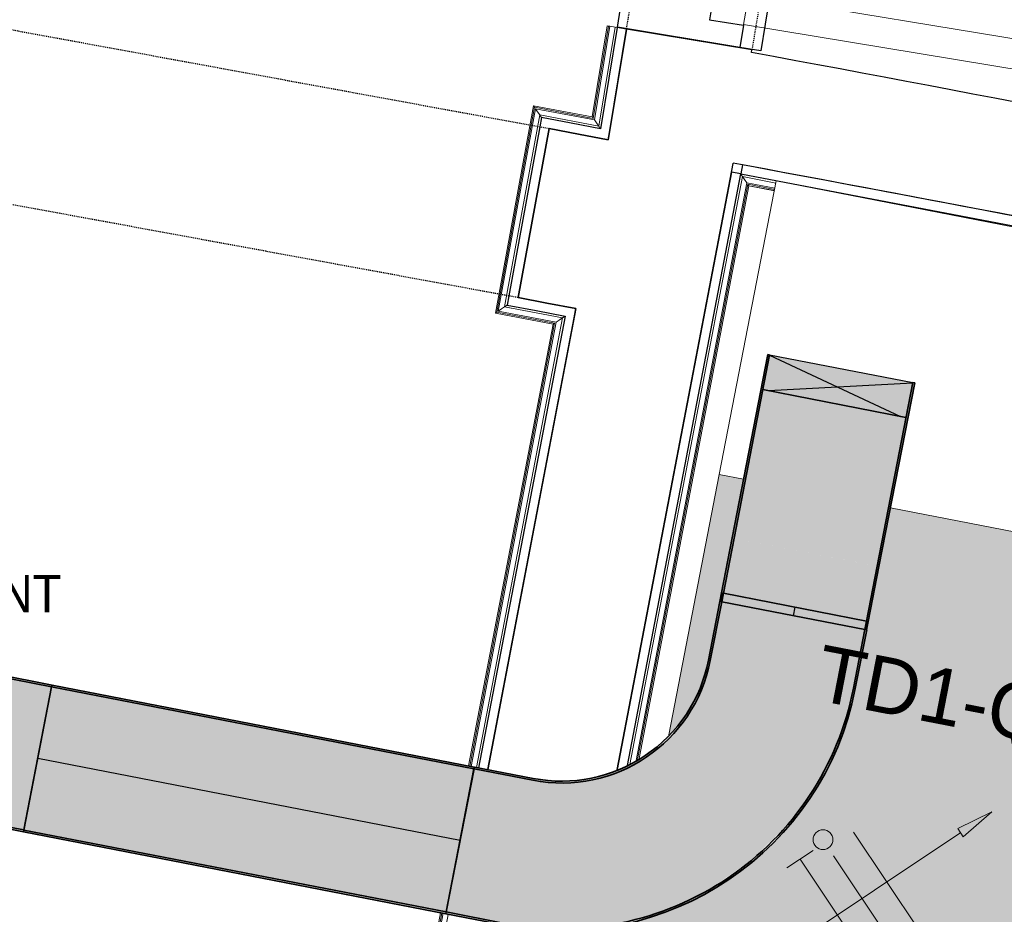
# Model space of a CAD drawing. Header units: millimetres. Extents: x -2845 to 74565, y -36590 to 13748.
# Tile 36 of 49: x 55028 to 56345, y -25858 to -24662. Entities that reach past the tile are written whole.
import ezdxf

# ---------------------------------------------------------------- set-up
doc = ezdxf.new("R2010")
doc.units = ezdxf.units.MM
doc.linetypes.add('Tiret', pattern=[2.5, 1.25, -1.25])
doc.linetypes.add('Tiret_2_', pattern=[2.5, 1.25, -1.25])
for name, color, linetype, lineweight in [('A-DOOR', 7, 'Continuous', 25), ('A-FLOR', 7, 'Continuous', 25), ('A-FLOR-HRAL', 7, 'Continuous', 18), ('A-WALL', 7, 'Continuous', 25), ('CABLE', 7, 'Continuous', 30), ('CABLES', 7, 'Continuous', 18), ('CHEMIN DE CABLE ELE', 7, 'Continuous', 18), ('ESPACE', 7, 'Continuous', 30), ('I-WALL', 7, 'Continuous', 25), ('INSTAL ELECTRIQUE', 7, 'Continuous', 18)]:
    doc.layers.add(name, color=color, linetype=linetype, lineweight=lineweight)
doc.layers.add('A-DOOR-HDLN', color=5, linetype='Tiret', lineweight=25, true_color=0x0000ff)
doc.styles.add('Arial_2', font='arial.ttf', dxfattribs={"height": 75})
doc.styles.add('Arial_4', font='arial.ttf', dxfattribs={"width": 0.9, "height": 50})

# ---------------------------------------------------------------- blocks, each defined once
blk = doc.blocks.new('Ouverture en rectangle - Ouverture en rectangle _143x207_-3216767-2021_015_1111_DCE_1_50_N0 FINI_CFO_ECL')
at = {"layer": 'A-DOOR-HDLN', "linetype": 'Tiret_2_'}
for p, q in [((-96.1, 115), (715, 115)), ((715, -115), (-91.2, -115))]:
    blk.add_line(p, q, dxfattribs=at)
blk = doc.blocks.new('Ouverture en rectangle - Ouverture en rectangle _175x207_-3508446-2021_015_1111_DCE_1_50_N0 FINI_CFO_ECL')
at = {"layer": 'A-DOOR-HDLN', "linetype": 'Tiret_2_'}
for p, q in [((-875, 85), (-562.2, 85)), ((-362.2, 85), (875, 85)), ((-561.7, -85), (-875, -85)), ((875, -85), (-361.7, -85))]:
    blk.add_line(p, q, dxfattribs=at)
blk = doc.blocks.new('B02_DC_STR_rvt-1-2021_015_1111_DCE_1_50_N0 FINI_CFO_ECL')
at = {"layer": 'A-WALL'}
for p, q in [((2566.9, -24807.3), (2525.4, -25033.6)), ((2769.9, -25080.3), (2813.1, -24854.4))]:
    blk.add_line(p, q, dxfattribs=at)
at = {"layer": 'A-WALL', "flags": 128}
for points in [[(2646.1, -24822.4), (2606.5, -24814.9), (2566.9, -24807.3)], [(2525.4, -25033.6), (2564.1, -25040.9), (2602.9, -25048.3)]]:
    blk.add_lwpolyline(points, dxfattribs=at)
at = {"layer": 'I-WALL'}
for p, q in [((2670.5, -24674.4), (2646.1, -24822.4)), ((2838.2, -24702.1), (2670.5, -24674.4)), ((2837.7, -24705.6), (2838.2, -24702.1)), ((2813.1, -24854.4), (2813.2, -24853.6)), ((2602.9, -25048.3), (2485, -25664.8)), ((2658.1, -25664.5), (2769.9, -25080.3))]:
    blk.add_line(p, q, dxfattribs=at)
for radius, start, end in [(136379.6, 78.603157, 79.412723), (136229.6, 78.602929, 79.411396)]:
    blk.add_arc((-22219.8, -158763.5), radius, start, end, dxfattribs=at)
at = {"layer": 'A-DOOR', "color": 5, "lineweight": 25, "true_color": 0x0000ff}
for name, p, rotation in [('Ouverture en rectangle - Ouverture en rectangle _175x207_-3508446-2021_015_1111_DCE_1_50_N0 FINI_CFO_ECL', (2897, -23825), 80.61767038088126), ('Ouverture en rectangle - Ouverture en rectangle _143x207_-3216767-2021_015_1111_DCE_1_50_N0 FINI_CFO_ECL', (1842.9, -24791.2), 349.5853757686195)]:
    blk.add_blockref(name, p, dxfattribs=dict(at, rotation=rotation))
blk = doc.blocks.new('51_PORTE_2 VENTEAUX TUNEL  - 166X204-479372-2021_015_1111_DCE_1_50_N0 FINI_CFO_ECL')
at = {"layer": 'A-DOOR', "color": 251, "lineweight": 18, "true_color": 0x646464}
for p, q in [((-845, 1003), (-845, 158)), ((-845, 1003), (-805, 1003)), ((-805, 1003), (-805, 158)), ((805, 1003), (805, 158)), ((845, 1003), (805, 1003)), ((845, 1003), (845, 158)), ((-805, 158), (-845, 158)), ((805, 158), (845, 158))]:
    blk.add_line(p, q, dxfattribs=at)
at = {"layer": 'A-DOOR'}
for p, q in [((-873.5, 158), (-846, 158)), ((-846, 158), (-846, 112)), ((846, 158), (876, 158)), ((846, 112), (846, 158)), ((876, 158), (876, -8)), ((-846, 112), (-830, 112)), ((-830, 112), (-830, -8)), ((830, 112), (846, 112)), ((830, -8), (830, 112)), ((-830, -8), (-873.5, -8)), ((876, -8), (830, -8))]:
    blk.add_line(p, q, dxfattribs=at)
at = {"layer": 'A-DOOR', "color": 251, "linetype": 'Tiret', "lineweight": 18, "true_color": 0x646464}
for centre, start, end in [((-845, 158), 360, 90), ((845, 158), 90, 109.7105), ((845, 158), 125.0265, 180)]:
    blk.add_arc(centre, 845, start, end, dxfattribs=at)
blk = doc.blocks.new('Garde-corps - Garde-corps-508960-2021_015_1111_DCE_1_50_N0 FINI_CFO_ECL')
at = {"layer": 'A-FLOR-HRAL'}
for p, q in [((2644.8, -24670.2), (2624.7, -24791.9)), ((2646.5, -24670.4), (2626.1, -24793.8)), ((2648.2, -24670.7), (2627.5, -24795.8)), ((2655.2, -24671.9), (2633.4, -24804.2)), ((2646.5, -24670.4), (2644.8, -24670.2)), ((2646.5, -24670.4), (2648.2, -24670.7)), ((2648.2, -24670.7), (2655.2, -24671.9)), ((2658.2, -24672.4), (2655.2, -24671.9)), ((2546.1, -24776.9), (2495.1, -25054.3)), ((2624.7, -24791.9), (2546.1, -24776.9)), ((2624.7, -24791.9), (2546.1, -24776.9)), ((2547.4, -24778.8), (2497, -25053)), ((2548.8, -24780.9), (2499, -25051.6)), ((2554.5, -24789.2), (2507.3, -25045.9)), ((2626.1, -24793.8), (2547.4, -24778.8)), ((2627.5, -24795.8), (2548.8, -24780.9)), ((2633.4, -24804.2), (2554.5, -24789.2)), ((2566.3, -24791.4), (2554.5, -24789.2)), ((2495.1, -25054.3), (2572.4, -25069)), ((2495.1, -25054.3), (2572.5, -25069)), ((2497, -25053), (2574.4, -25067.7)), ((2499, -25051.6), (2576.4, -25066.3)), ((2507.3, -25045.9), (2584.8, -25060.6)), ((2507.3, -25045.9), (2516.4, -25047.6)), ((2576.4, -25066.3), (2462.7, -25660.5)), ((2584.8, -25060.6), (2469.7, -25661.9)), ((2575.6, -25058.9), (2584.8, -25060.6)), ((2572.4, -25069), (2459.4, -25659.8)), ((2574.4, -25067.7), (2461, -25660.2)), ((2421.8, -25856.3), (2370.2, -26126.1)), ((2423.5, -25856.6), (2371.5, -26128.1)), ((2425.2, -25856.9), (2372.9, -26130.1)), ((2432.2, -25858.3), (2378.6, -26138.4)), ((1930.9, -26052.8), (1930.4, -26055.7)), ((1930.9, -26052.8), (1932.3, -26045.8)), ((2378.6, -26138.4), (1930.9, -26052.8)), ((1932.3, -26045.8), (1932.6, -26044.1)), ((2372.9, -26130.1), (1932.3, -26045.8)), ((1932.9, -26042.5), (1932.6, -26044.1)), ((2371.5, -26128.1), (1932.6, -26044.1)), ((2370.2, -26126.1), (1932.9, -26042.5)), ((2372.9, -26130.1), (2378.6, -26138.4))]:
    blk.add_line(p, q, dxfattribs=at)
at = {"layer": 'A-FLOR-HRAL', "flags": 128}
for points in [[(2546.1, -24776.9), (2546.1, -24776.9), (2546.1, -24777), (2546.3, -24777.2), (2546.4, -24777.4), (2546.6, -24777.6), (2546.7, -24777.9), (2546.9, -24778.1), (2547.1, -24778.4), (2547.2, -24778.6), (2547.4, -24778.8)], [(2548.8, -24780.9), (2551.6, -24785), (2554.5, -24789.2)], [(2554.5, -24789.2), (2554.6, -24789.3), (2554.8, -24789.7), (2555.2, -24790.2), (2555.6, -24790.7), (2556, -24791.4), (2556.4, -24792), (2556.9, -24792.7)], [(2627.5, -24795.8), (2630.4, -24800), (2633.4, -24804.2)], [(2499, -25051.6), (2503.2, -25048.7), (2507.3, -25045.9)], [(2576.4, -25066.3), (2580.6, -25063.5), (2584.8, -25060.6)], [(2584.8, -25060.6), (2584.9, -25060.6), (2585.2, -25060.3), (2585.7, -25060), (2586.3, -25059.6), (2586.9, -25059.2), (2587.6, -25058.7), (2588.3, -25058.3)], [(2572.4, -25069), (2572.5, -25069), (2572.6, -25068.9), (2572.7, -25068.8), (2572.9, -25068.7), (2573.2, -25068.5), (2573.4, -25068.3), (2573.7, -25068.2), (2573.9, -25068), (2574.2, -25067.8), (2574.4, -25067.7)]]:
    blk.add_lwpolyline(points, dxfattribs=at)
at = {"layer": 'A-FLOR-HRAL'}
for points, knots in [([(2624.7, -24791.9), (2624.7, -24791.9), (2624.8, -24791.9), (2624.8, -24792), (2624.9, -24792.1), (2625, -24792.2), (2625.1, -24792.4), (2625.3, -24792.6), (2625.4, -24792.8), (2625.6, -24793.1), (2625.7, -24793.3), (2625.9, -24793.5), (2626, -24793.7), (2626.1, -24793.8)], [0.075, 0.075, 0.075, 0.075, 0.15, 0.2125, 0.275, 0.35, 0.425, 0.5, 0.6, 0.7, 0.775, 0.85, 1, 1, 1, 1]), ([(2633.4, -24804.2), (2633.4, -24804.2), (2633.4, -24804.2), (2633.4, -24804.3), (2633.4, -24804.3), (2633.5, -24804.4), (2633.5, -24804.5), (2633.6, -24804.6), (2633.7, -24804.7), (2633.8, -24804.8), (2633.9, -24804.9), (2633.9, -24805), (2634, -24805.2), (2634.1, -24805.3), (2634.2, -24805.5), (2634.3, -24805.6), (2634.4, -24805.8), (2634.5, -24805.9), (2634.7, -24806.1), (2635, -24806.5), (2635.3, -24807.1), (2635.7, -24807.5), (2635.8, -24807.7)], [0, 0, 0, 0, 0.071429, 0.107143, 0.142857, 0.178571, 0.214286, 0.25, 0.285714, 0.321429, 0.357143, 0.392857, 0.428571, 0.464286, 0.5, 0.535714, 0.571429, 0.607143, 0.642857, 0.714286, 0.857143, 1, 1, 1, 1]), ([(2495.1, -25054.3), (2495.1, -25054.3), (2495.1, -25054.3), (2495.2, -25054.2), (2495.3, -25054.1), (2495.5, -25054), (2495.6, -25053.9), (2495.8, -25053.8), (2496.1, -25053.6), (2496.3, -25053.5), (2496.5, -25053.3), (2496.7, -25053.2), (2496.9, -25053), (2497, -25053)], [0.075, 0.075, 0.075, 0.075, 0.15, 0.2125, 0.275, 0.35, 0.425, 0.5, 0.6, 0.7, 0.775, 0.85, 1, 1, 1, 1]), ([(2507.3, -25045.9), (2507.3, -25045.9), (2507.3, -25045.9), (2507.4, -25045.9), (2507.4, -25045.8), (2507.5, -25045.8), (2507.6, -25045.7), (2507.7, -25045.7), (2507.8, -25045.6), (2507.9, -25045.5), (2508, -25045.4), (2508.1, -25045.3), (2508.3, -25045.3), (2508.4, -25045.2), (2508.6, -25045.1), (2508.7, -25045), (2508.9, -25044.9), (2509, -25044.8), (2509.2, -25044.6), (2509.6, -25044.4), (2510.1, -25044), (2510.6, -25043.7), (2510.8, -25043.5)], [0, 0, 0, 0, 0.071429, 0.107143, 0.142857, 0.178571, 0.214286, 0.25, 0.285714, 0.321429, 0.357143, 0.392857, 0.428571, 0.464286, 0.5, 0.535714, 0.571429, 0.607143, 0.642857, 0.714286, 0.857143, 1, 1, 1, 1]), ([(2370.2, -26126.1), (2370.2, -26126.1), (2370.2, -26126.2), (2370.3, -26126.3), (2370.5, -26126.5), (2370.6, -26126.7), (2370.7, -26126.8), (2370.8, -26127), (2370.9, -26127.2), (2371, -26127.3), (2371.1, -26127.4), (2371.2, -26127.6), (2371.3, -26127.7), (2371.4, -26127.9), (2371.5, -26128), (2371.5, -26128.1)], [0.1, 0.1, 0.1, 0.1, 0.2, 0.3, 0.4, 0.475, 0.55, 0.6, 0.65, 0.7, 0.75, 0.8, 0.85, 0.9, 1, 1, 1, 1]), ([(2378.6, -26138.4), (2378.6, -26138.4), (2378.6, -26138.5), (2378.7, -26138.7), (2378.9, -26138.9), (2379, -26139.1), (2379.2, -26139.3), (2379.3, -26139.5), (2379.5, -26139.8), (2379.7, -26140.1), (2379.9, -26140.4), (2380.1, -26140.7), (2380.4, -26141.2), (2380.7, -26141.6), (2380.9, -26141.9)], [0, 0, 0, 0, 0.166667, 0.25, 0.333333, 0.416667, 0.458333, 0.5, 0.583333, 0.666667, 0.708333, 0.75, 0.833333, 1, 1, 1, 1])]:
    blk.add_open_spline(points, degree=3, knots=knots, dxfattribs=at)
blk = doc.blocks.new('Garde-corps - Garde-corps-509100-2021_015_1111_DCE_1_50_N0 FINI_CFO_ECL')
at = {"layer": 'A-FLOR-HRAL'}
for p, q in [((2675.1, -25658), (2825.6, -24871.7)), ((2683.4, -25652.7), (2831.2, -24880)), ((2685.4, -25651.3), (2832.6, -24882)), ((2825.6, -24871.7), (2870.3, -24880.4)), ((2831.2, -24880), (2869, -24887.1)), ((2832.6, -24882), (2868.6, -24888.8)), ((2687.4, -25650), (2833.9, -24883.9)), ((2833.9, -24883.9), (2868.3, -24890.6)), ((2833.9, -24883.9), (2868.3, -24890.4))]:
    blk.add_line(p, q, dxfattribs=at)
at = {"layer": 'A-FLOR-HRAL', "flags": 128}
blk.add_lwpolyline([(2831.2, -24880), (2828.4, -24875.8), (2825.6, -24871.7)], dxfattribs=at)
at = {"layer": 'A-FLOR-HRAL'}
for points, knots in [([(2825.6, -24871.7), (2825.6, -24871.7), (2825.5, -24871.7), (2825.5, -24871.6), (2825.5, -24871.6), (2825.4, -24871.5), (2825.4, -24871.4), (2825.3, -24871.3), (2825.2, -24871.2), (2825.2, -24871.1), (2825.1, -24871), (2825, -24870.9), (2824.9, -24870.7), (2824.8, -24870.6), (2824.7, -24870.4), (2824.6, -24870.3), (2824.5, -24870.1), (2824.4, -24870), (2824.3, -24869.8), (2824, -24869.4), (2823.6, -24868.9), (2823.3, -24868.4), (2823.2, -24868.2)], [0, 0, 0, 0, 0.071429, 0.107143, 0.142857, 0.178571, 0.214286, 0.25, 0.285714, 0.321429, 0.357143, 0.392857, 0.428571, 0.464286, 0.5, 0.535714, 0.571429, 0.607143, 0.642857, 0.714286, 0.857143, 1, 1, 1, 1]), ([(2833.9, -24883.9), (2833.9, -24883.9), (2833.9, -24883.9), (2833.8, -24883.8), (2833.8, -24883.7), (2833.7, -24883.6), (2833.5, -24883.4), (2833.4, -24883.2), (2833.2, -24883), (2833.1, -24882.7), (2833, -24882.5), (2832.8, -24882.3), (2832.7, -24882.1), (2832.6, -24882)], [0.075, 0.075, 0.075, 0.075, 0.15, 0.2125, 0.275, 0.35, 0.425, 0.5, 0.6, 0.7, 0.775, 0.85, 1, 1, 1, 1])]:
    blk.add_open_spline(points, degree=3, knots=knots, dxfattribs=at)
blk = doc.blocks.new('B02_ARC_rvt-1-2021_015_1111_DCE_1_50_N0 FINI_CFO_ECL')
at = {"layer": 'A-FLOR'}
for p, q in [((2901, -24394.9), (2850, -24703.6)), ((2658.3, -24671.9), (2657.6, -24671.8)), ((2850, -24703.6), (2822, -24698.9))]:
    blk.add_line(p, q, dxfattribs=at)
at = {"layer": 'A-WALL'}
for p, q in [((2658.2, -24672.4), (2635.8, -24807.7)), ((2670.5, -24674.4), (2658.2, -24672.4)), ((2648.1, -24810.1), (2670.5, -24674.4)), ((2556.9, -24792.7), (2554.6, -24805)), ((2554.6, -24805), (2513.1, -25031.2)), ((2525.4, -25033.6), (2566.9, -24807.3)), ((2646.1, -24822.4), (2648.1, -24810.1)), ((2825.5, -24855.9), (2823.2, -24868.2)), ((2810.9, -24865.9), (2658.1, -25664.5)), ((2671.8, -25659.2), (2823.2, -24868.2)), ((2823.2, -24868.2), (2810.9, -24865.9)), ((2513.1, -25031.2), (2510.8, -25043.5)), ((2600.5, -25060.6), (2602.9, -25048.3)), ((2588.3, -25058.3), (2472.7, -25662.4)), ((2485, -25664.8), (2600.5, -25060.6))]:
    blk.add_line(p, q, dxfattribs=at)
at = {"layer": 'A-WALL', "flags": 128}
for points in [[(2635.8, -24807.7), (2596.4, -24800.2), (2556.9, -24792.7)], [(2566.9, -24807.3), (2606.5, -24814.9), (2646.1, -24822.4)], [(2823.2, -24868.2), (3755, -25045.8), (4685.5, -25229.9)], [(2602.9, -25048.3), (2564.1, -25040.9), (2525.4, -25033.6)], [(2510.8, -25043.5), (2549.5, -25050.9), (2588.3, -25058.3)]]:
    blk.add_lwpolyline(points, dxfattribs=at)
at = {"layer": 'A-WALL'}
blk.add_arc((-22219.8, -158763.5), 136229.6, 78.602929, 79.40613, dxfattribs=at)
at = {"layer": 'A-DOOR', "lineweight": 18, "rotation": 260.6176703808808}
blk.add_blockref('51_PORTE_2 VENTEAUX TUNEL  - 166X204-479372-2021_015_1111_DCE_1_50_N0 FINI_CFO_ECL', (2809, -23808.9), dxfattribs=at)
at = {"layer": 'A-FLOR-HRAL', "lineweight": 18}
for name in ['Garde-corps - Garde-corps-508960-2021_015_1111_DCE_1_50_N0 FINI_CFO_ECL', 'Garde-corps - Garde-corps-509100-2021_015_1111_DCE_1_50_N0 FINI_CFO_ECL']:
    blk.add_blockref(name, (0, 0), dxfattribs=at)
blk = doc.blocks.new('602_CHASSIS 400V - 2000 x 1800 x 400-6411966-2021_015_1111_DCE_1_50_N0 FINI_CFO_ECL')
at = {"layer": 'INSTAL ELECTRIQUE', "true_color": 0xff8080}
h = blk.add_hatch(color=11, dxfattribs=at)
h.paths.add_polyline_path([(900, -1100), (900, -400), (-666.9, -400), (-666.9, -646.5), (-673, -716), (-691.1, -783.3), (-722.1, -848.7), (-761.9, -905), (-810.9, -953.7), (-867.7, -993.3), (-900, -1008.3), (-900, -1100), (-52.7, -1099.9), (-72.8, -1081.7), (-86.7, -1060.8), (-94.9, -1036.1), (-96.5, -1010), (-91.3, -984.4), (-79.7, -961.1), (-62.4, -941.5), (-40.6, -927.1), (-15.8, -918.8), (10.2, -917.2), (35.8, -922.4), (59.2, -934.1), (79.3, -952.3), (93.1, -973.2), (101.4, -997.9), (103, -1024), (97.8, -1049.6), (86.1, -1072.9), (68.8, -1092.5), (57.9, -1100), (865.3, -1100)])
h.paths.add_polyline_path([(-358, -1029), (-361.5, -1029.4), (-364.9, -1028.9), (-368.9, -1026.8), (-371.5, -1024.2), (-373.4, -1020.9), (-374, -1019.3), (-374.2, -1014.6), (-373.8, -1012.4), (-371.6, -1008.3), (-370.2, -1006.6), (-367.4, -1004.5), (-363.1, -1003.2), (-360.8, -1002.9), (-356.3, -1004), (-353.2, -1005.7), (-350.9, -1008), (-348.9, -1011.5), (-348.3, -1013.1), (-348.1, -1017.7), (-348.4, -1019.9), (-349.9, -1023.1), (-353.1, -1026.6), (-354.8, -1027.8)])
h.paths.add_polyline_path([(-667.4, -865.8), (-672.3, -866), (-674.3, -865.7), (-679, -863.3), (-680.2, -862.3), (-682.3, -859.5), (-683.6, -856.3), (-684, -852.9), (-683, -848), (-681.3, -845.1), (-679.5, -843.1), (-675.8, -840.8), (-674.2, -840.2), (-670.8, -839.7), (-667.3, -840.2), (-662.7, -842.7), (-661.4, -843.6), (-659.3, -846.4), (-658, -849.6), (-657.8, -854.9), (-658.1, -856.4), (-659.4, -859.6), (-661.5, -862.4), (-664.2, -864.4), (-666.4, -865.3)])
h.paths.add_polyline_path([(-900, -754.4), (-886.8, -733.3), (-872, -691), (-866.9, -646.5), (-866.9, -400), (-900, -400), (-900, -737.4)])
at = {"layer": 'INSTAL ELECTRIQUE'}
for p, q in [((900, 0), (-900, 0)), ((-900, 0), (-900, -400)), ((-866.9, -400), (-900, -400)), ((-900, -400), (-900, -754.4)), ((-900, -400), (-866.9, -400)), ((900, -400), (-666.9, -400)), ((-666.9, -400), (900, -400))]:
    blk.add_line(p, q, dxfattribs=at)
blk = doc.blocks.new('Chemin de câbles - Courbure convexe - Standard-4695745-2021_015_1111_DCE_1_50_N0 FINI_CFO_ECL')
at = {"layer": 'CHEMIN DE CABLE ELE', "lineweight": 35, "true_color": 0x0080ff}
for points in [[(2814.3, -25355.4), (2861.9, -25110), (2859.3, -25110), (2811.8, -25354.9)], [(3005.6, -25392.6), (3044.2, -25193.7), (2852.9, -25156.6), (2814.3, -25355.4), (2991.3, -25389.8)], [(3008.1, -25393), (3055.8, -25147.6), (3053.3, -25147.2), (3005.6, -25392.6), (3006.9, -25392.8)], [(2800, -25429), (2814.3, -25355.4), (2811.8, -25354.9), (2797.5, -25428.5)], [(2991.3, -25466.2), (3005.6, -25392.6), (2814.3, -25355.4), (2800, -25429), (2989.1, -25465.8)], [(2993.8, -25466.7), (3008.1, -25393), (3005.6, -25392.6), (2991.3, -25466.2)]]:
    blk.add_hatch(color=150, dxfattribs=at).paths.add_polyline_path(points)
at = {"layer": 'CHEMIN DE CABLE ELE', "color": 8, "lineweight": 35, "true_color": 0x808080}
for p, q in [((2859.4, -25109.5), (2811.8, -25354.9)), ((2814.3, -25355.4), (2861.9, -25110)), ((2861.9, -25110), (2859.4, -25109.5)), ((3044.2, -25193.7), (2852.9, -25156.6)), ((3053.3, -25147.2), (3005.6, -25392.6)), ((3008.1, -25393), (3055.8, -25147.6)), ((3055.8, -25147.6), (3053.3, -25147.2)), ((2797.5, -25428.5), (2811.8, -25354.9)), ((2814.3, -25355.4), (2800, -25429)), ((2991.3, -25466.2), (3005.6, -25392.6)), ((3008.1, -25393), (2993.8, -25466.7)), ((2800, -25429), (2797.5, -25428.5)), ((2991.3, -25466.2), (2800, -25429)), ((2993.8, -25466.7), (2991.3, -25466.2))]:
    blk.add_line(p, q, dxfattribs=at)
blk = doc.blocks.new('Chemin de câbles - Courbure - Standard-4698035-2021_015_1111_DCE_1_50_N0 FINI_CFO_ECL')
at = {"layer": 'CHEMIN DE CABLE ELE', "lineweight": 35, "true_color": 0x0080ff}
for points in [[(-230.5, -93.9), (-163.2, -75.9), (-100, -46.4), (-42.9, -6.4), (8, 45.2), (47.3, 101.9), (76.3, 164.6), (94, 231.5), (100, 300.5), (100, 380), (97.5, 380), (97.4, 299.5), (91.2, 230), (72.8, 162.6), (42.8, 99.3), (4.5, 44.5), (-44.5, -4.5), (-101.3, -44.2), (-164.1, -73.5), (-231, -91.4), (-300.5, -97.5), (-380, -97.5), (-379.5, -100), (-295.9, -99.6), (-254.8, -96)], [(-231, -91.4), (-163.7, -73.3), (-100.5, -43.7), (-43.5, -3.4), (5.7, 46.3), (45.6, 104.2), (73.5, 164.1), (91.4, 231), (97.5, 300), (97.5, 380), (-97.5, 380), (-97.5, 300), (-102.5, 254.9), (-117.5, 212.1), (-143.1, 172.3), (-174.8, 141), (-212.7, 117.3), (-255, 102.5), (-300, 97.5), (-380, 97.5), (-380, -97.5), (-296.4, -97.1), (-231, -91.4)], [(-254.9, 102.5), (-212.1, 117.5), (-173.7, 141.6), (-141.6, 173.7), (-116.9, 213.8), (-102.4, 256), (-97.5, 300.5), (-97.5, 380), (-100, 380), (-100.1, 299.5), (-105.4, 254.4), (-120.9, 211.5), (-143.6, 175.3), (-175.3, 143.6), (-213.2, 119.8), (-255.5, 105), (-300.5, 100), (-380, 100), (-379.5, 97.5), (-299.5, 97.5), (-255, 102.5)]]:
    blk.add_hatch(color=150, dxfattribs=at).paths.add_polyline_path(points)
at = {"layer": 'CHEMIN DE CABLE ELE', "color": 8, "lineweight": 35, "true_color": 0x808080}
for p, q in [((-97.5, 380), (-100, 380)), ((-100, 380), (-100, 300)), ((-97.5, 300), (-97.5, 380)), ((97.5, 380), (-97.5, 380)), ((100, 380), (97.5, 380)), ((97.5, 380), (97.5, 300)), ((100, 300), (100, 380)), ((-380, 97.5), (-380, 100)), ((-300, 100), (-380, 100)), ((-380, -97.5), (-380, 97.5)), ((-300, 97.5), (-380, 97.5)), ((-380, -100), (-380, -97.5)), ((-300, -97.5), (-380, -97.5)), ((-300, -100), (-380, -100))]:
    blk.add_line(p, q, dxfattribs=at)
for radius, end in [(400, 360), (202.5, 360), (397.5, 0), (200, 0)]:
    blk.add_arc((-300, 300), radius, 270, end, dxfattribs=at)
blk = doc.blocks.new('Chemin de câbles - Courbure - Standard-4698208-2021_015_1111_DCE_1_50_N0 FINI_CFO_ECL')
at = {"layer": 'CHEMIN DE CABLE ELE', "lineweight": 35, "true_color": 0x0080ff}
for points in [[(-85.8, 373.6), (-88.3, 373.7), (-90.9, 293.2), (-97.4, 249.2), (-113.6, 207.5), (-136.6, 172.5), (-168.1, 142), (-205.6, 119), (-247.1, 104.8), (-291.1, 100), (-370.7, 100), (-370.3, 97.5), (-290.3, 97.5), (-246.5, 102.3), (-204.5, 116.7), (-166.6, 140), (-133.2, 173.1), (-109.6, 209.7), (-94.4, 250.7), (-88.3, 294.1), (-86.2, 360.5)], [(109.1, 367.5), (-85.8, 373.6), (-88.3, 293.6), (-94.5, 249.6), (-110.2, 208), (-136.1, 169.5), (-167.7, 139.3), (-205.1, 116.5), (-246.7, 102.3), (-290.7, 97.5), (-370.7, 97.5), (-370.7, -97.5), (-290.7, -97.5), (-223, -91.7), (-156.9, -74.2), (-94.8, -45.7), (-38.4, -6.9), (10.6, 41.1), (50.7, 97.1), (79.3, 155), (98.6, 220.1), (106.6, 287.5), (109.1, 367)], [(111.6, 367.4), (109.1, 367.5), (106.5, 287), (98.3, 219.1), (78.6, 153.5), (47.9, 92.2), (6.8, 36.9), (-39.5, -8), (-95.6, -46.3), (-157.4, -74.4), (-223.1, -91.7), (-291.1, -97.5), (-370.7, -97.5), (-370.3, -100), (-290.3, -100), (-222.6, -94.2), (-156.5, -76.8), (-94.4, -48.5), (-37.9, -10), (12.8, 39.8), (52.3, 94.6), (82.1, 155.4), (101.2, 220.5), (109.1, 287.9), (111.2, 354.3)]]:
    blk.add_hatch(color=150, dxfattribs=at).paths.add_polyline_path(points)
at = {"layer": 'CHEMIN DE CABLE ELE', "color": 8, "lineweight": 35, "true_color": 0x808080}
for p, q in [((-88.3, 373.7), (-90.8, 293.7)), ((-85.8, 373.6), (-88.3, 373.7)), ((-88.3, 293.6), (-85.8, 373.6)), ((109.1, 367.5), (-85.8, 373.6)), ((109.1, 367.5), (106.6, 287.5)), ((111.6, 367.4), (109.1, 367.5)), ((109.1, 287.4), (111.6, 367.4)), ((-370.7, 97.5), (-370.7, 100)), ((-290.7, 100), (-370.7, 100)), ((-370.7, -97.5), (-370.7, 97.5)), ((-290.7, 97.5), (-370.7, 97.5)), ((-370.7, -100), (-370.7, -97.5)), ((-290.7, -97.5), (-370.7, -97.5)), ((-290.7, -100), (-370.7, -100))]:
    blk.add_line(p, q, dxfattribs=at)
for radius in [200, 202.5, 397.5, 400]:
    blk.add_arc((-290.7, 300), radius, 270, 358.1974, dxfattribs=at)
blk = doc.blocks.new('Fil - COCHE DE FIL_PE_SYMBOLE-4085576-2021_015_1111_DCE_1_50_N0 FINI_CFO_ECL')
at = {"layer": 'CABLES', "lineweight": 9}
for p, q in [((-0.42, 1.8), (0.42, 1.8)), ((0, 1.8), (0, -1.48))]:
    blk.add_line(p, q, dxfattribs=at)
blk = doc.blocks.new('Fil - Coche de fil circulaire-323115-2021_015_1111_DCE_1_50_N0 FINI_CFO_ECL')
at = {"layer": 'CABLES', "lineweight": 9}
blk.add_hatch(color=256, dxfattribs=at).paths.add_polyline_path([(0.193, 2.078), (0.139, 2.12), (0.075, 2.147), (0.006, 2.156), (-0.062, 2.147), (-0.126, 2.12), (-0.181, 2.078), (-0.223, 2.023), (-0.249, 1.96), (-0.258, 1.891), (-0.249, 1.823), (-0.223, 1.759), (-0.181, 1.704), (-0.126, 1.662), (-0.062, 1.636), (0.006, 1.627), (0.075, 1.636), (0.139, 1.662), (0.193, 1.704), (0.235, 1.759), (0.262, 1.823), (0.271, 1.891), (0.262, 1.96), (0.235, 2.023)])
blk.add_line((0, 1.371), (0, -1.507), dxfattribs=at)
for start, end in [(360, 180), (180, 360)]:
    blk.add_arc((0.006, 1.891), 0.265, start, end, dxfattribs=at)
blk = doc.blocks.new('Fil - Coche de fil long-323512-2021_015_1111_DCE_1_50_N0 FINI_CFO_ECL')
at = {"layer": 'CABLES', "lineweight": 9}
blk.add_line((0, 1.605), (0, -1.57), dxfattribs=at)
blk = doc.blocks.new('B02_ELE_rvt-1-2021_015_1111_DCE_1_50_N0 FINI_CFO_ECL')
at = {"layer": 'CABLES'}
blk.add_hatch(color=256, dxfattribs=at).paths.add_polyline_path([(3120.8, -25754.8), (3159, -25721.2), (3113.4, -25743.7)])
at = {"layer": 'CHEMIN DE CABLE ELE', "true_color": 0x0080ff}
blk.add_hatch(color=150, dxfattribs=at).paths.add_polyline_path([(3044.2, -25193.7), (3053.3, -25147.2), (2861.9, -25110), (2852.9, -25156.6), (3043.3, -25193.6)])
at = {"layer": 'CHEMIN DE CABLE ELE', "lineweight": 5, "true_color": 0x0080ff}
for points in [[(2797.8, -25440.3), (2800, -25429), (2797.5, -25428.5), (2795.3, -25439.8)], [(2989.1, -25477.5), (2991.3, -25466.2), (2800, -25429), (2797.8, -25440.3), (2976.3, -25475)], [(2991.6, -25478), (2993.8, -25466.7), (2991.3, -25466.2), (2989.1, -25477.5)], [(2429.4, -25855.1), (2466.5, -25663.8), (1901.8, -25554.1), (1864.6, -25745.5), (2428.9, -25855.1)], [(2466.5, -25663.8), (2467, -25661.3), (1902.3, -25551.6), (1901.8, -25554.1), (2412.4, -25653.3)], [(2428.9, -25857.6), (2429.4, -25855.1), (1864.6, -25745.5), (1864.2, -25747.9), (2412.4, -25854.4)]]:
    blk.add_hatch(color=150, dxfattribs=at).paths.add_polyline_path(points)
at = {"layer": 'CABLES'}
for p, q in [((3159, -25721.2), (3113.4, -25743.7)), ((3159, -25721.2), (3113.4, -25743.7)), ((3120.8, -25754.8), (3159, -25721.2)), ((3120.8, -25754.8), (3159, -25721.2)), ((3113.4, -25743.7), (3120.8, -25754.8)), ((3113.4, -25743.7), (3120.8, -25754.8))]:
    blk.add_line(p, q, dxfattribs=at)
at = {"layer": 'CABLES', "flags": 128}
blk.add_lwpolyline([(3117.4, -25749), (2771.4, -25980.4), (2626.6, -26611.1), (2711.7, -26825)], dxfattribs=at)
at = {"layer": 'CHEMIN DE CABLE ELE', "color": 8, "lineweight": 25, "true_color": 0x808080}
for p, q in [((2861.8, -25110.6), (3036.7, -25192.3)), ((2861.9, -25110), (3053.3, -25147.2)), ((3053.2, -25147.8), (2860.4, -25158)), ((2895.6, -25447.6), (2893.4, -25458.9)), ((2447.9, -25759.5), (1883.2, -25649.8))]:
    blk.add_line(p, q, dxfattribs=at)
at = {"layer": 'CHEMIN DE CABLE ELE', "color": 8, "lineweight": 35, "true_color": 0x808080}
for p, q in [((2797.5, -25428.5), (2795.3, -25439.8)), ((2797.5, -25428.5), (2800, -25429)), ((2800, -25429), (2797.8, -25440.3)), ((2800, -25429), (2991.3, -25466.2)), ((2797.8, -25440.3), (2795.3, -25439.8)), ((2989.1, -25477.5), (2797.8, -25440.3)), ((2991.3, -25466.2), (2989.1, -25477.5)), ((2991.3, -25466.2), (2993.8, -25466.7)), ((2993.8, -25466.7), (2991.6, -25478)), ((2991.6, -25478), (2989.1, -25477.5)), ((1864.6, -25745.5), (1901.8, -25554.1)), ((1901.8, -25554.1), (1902.3, -25551.6)), ((2466.5, -25663.8), (1901.8, -25554.1)), ((2467, -25661.3), (1902.3, -25551.6)), ((2466.5, -25663.8), (2429.4, -25855.1)), ((2467, -25661.3), (2466.5, -25663.8)), ((1864.2, -25747.9), (1864.6, -25745.5)), ((2428.9, -25857.6), (1864.2, -25747.9)), ((2429.4, -25855.1), (1864.6, -25745.5)), ((2429.4, -25855.1), (2428.9, -25857.6))]:
    blk.add_line(p, q, dxfattribs=at)
at = {"layer": 'CABLES', "lineweight": 18, "xscale": 49.99999999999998, "yscale": 49.99999999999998, "zscale": 49.99999999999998, "rotation": 33.76718769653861}
for name, p in [('Fil - Coche de fil circulaire-323115-2021_015_1111_DCE_1_50_N0 FINI_CFO_ECL', (2985.5, -25837.2)), ('Fil - Coche de fil long-323512-2021_015_1111_DCE_1_50_N0 FINI_CFO_ECL', (3018.5, -25815.2)), ('Fil - COCHE DE FIL_PE_SYMBOLE-4085576-2021_015_1111_DCE_1_50_N0 FINI_CFO_ECL', (2952.5, -25859.3))]:
    blk.add_blockref(name, p, dxfattribs=at)
at = {"layer": 'CHEMIN DE CABLE ELE', "lineweight": 18}
blk.add_blockref('Chemin de câbles - Courbure convexe - Standard-4695745-2021_015_1111_DCE_1_50_N0 FINI_CFO_ECL', (0, 0), dxfattribs=at)
for name, p, rotation in [('Chemin de câbles - Courbure - Standard-4698208-2021_015_1111_DCE_1_50_N0 FINI_CFO_ECL', (1519.3, -25579.1), 260.8097895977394), ('Chemin de câbles - Courbure - Standard-4698035-2021_015_1111_DCE_1_50_N0 FINI_CFO_ECL', (2821, -25831.9), 349.0071599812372)]:
    blk.add_blockref(name, p, dxfattribs=dict(at, rotation=rotation))
at = {"layer": 'INSTAL ELECTRIQUE', "lineweight": 18, "rotation": 349.0071599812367}
blk.add_blockref('602_CHASSIS 400V - 2000 x 1800 x 400-6411966-2021_015_1111_DCE_1_50_N0 FINI_CFO_ECL', (3754.3, -25049.1), dxfattribs=at)
at = {"layer": 'CABLE', "lineweight": 9, "insert": (2933.7, -25497.3), "char_height": 75, "width": 821.73, "attachment_point": 1, "rotation": 349, "style": 'Arial_2'}
blk.add_mtext('TD1-Q23-BD1', dxfattribs=at)

msp = doc.modelspace()

# ---------------------------------------------------------------- block references
at = {"lineweight": 5}
for name in ['B02_DC_STR_rvt-1-2021_015_1111_DCE_1_50_N0 FINI_CFO_ECL', 'B02_ARC_rvt-1-2021_015_1111_DCE_1_50_N0 FINI_CFO_ECL']:
    msp.add_blockref(name, (53169.3, 0), dxfattribs=at)

# ---------------------------------------------------------------- next in the draw order: block references
msp.add_blockref('B02_ELE_rvt-1-2021_015_1111_DCE_1_50_N0 FINI_CFO_ECL', (53169.3, 0), dxfattribs=at)

# ---------------------------------------------------------------- next in the draw order: texts
at = {"layer": 'ESPACE', "color": 8, "true_color": 0x808080, "char_height": 50, "attachment_point": 1, "style": 'Arial_4'}
for s, insert, width in [('DC-N0-016', (54696.6, -25324.9), 382.405), ('DEGAGEMENT', (54637.1, -25404.3), 523.101)]:
    msp.add_mtext(s, dxfattribs=dict(at, insert=insert, width=width))

doc.saveas('drawing.dxf')
